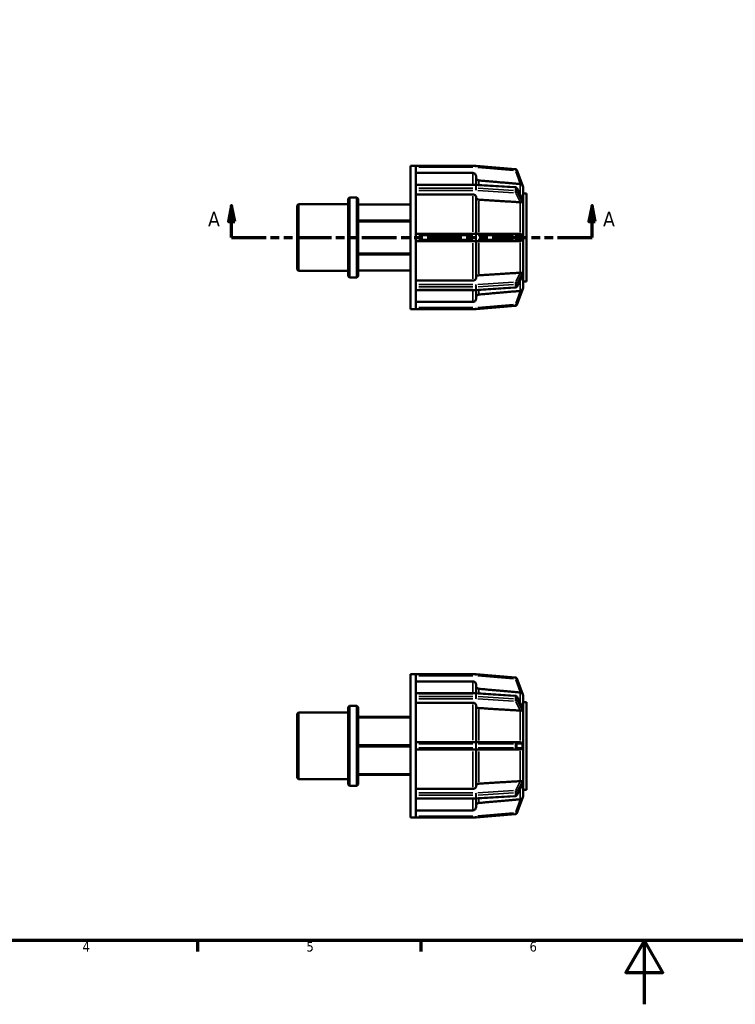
# Model space of a CAD drawing. Header units: millimetres. Extents: x 0 to 898, y 0 to 594.
# Tile 2 of 4: x 225 to 449, y 0 to 309. Entities that reach past the tile are written whole.
import ezdxf

# ---------------------------------------------------------------- set-up
doc = ezdxf.new("R2010")
doc.units = ezdxf.units.MM
doc.linetypes.add('DOUBLE_DASH_CHAIN', pattern=[1.2403, 0.6614, -0.0827, 0.1654, -0.0827, 0.1654, -0.0827])
for name, color, linetype, lineweight in [('Border (ANSI)', 7, 'Continuous', 70), ('Section Line (ANSI)', 7, 'DOUBLE_DASH_CHAIN', 70), ('Visible (ANSI)', 7, 'Continuous', 50), ('Visible Narrow (ANSI)', 7, 'Continuous', 35)]:
    doc.layers.add(name, color=color, linetype=linetype, lineweight=lineweight)
doc.styles.add('Label Text (ANSI)', font='tahoma.ttf')
doc.styles.add('Note Text (ANSI)', font='tahoma.ttf')

# ---------------------------------------------------------------- blocks, each defined once
blk = doc.blocks.new('Borders Default Border')
at = {"layer": 'Border (ANSI)'}
for p, q in [((280.33, 20), (280.33, 16.55)), ((350.42, 20), (350.42, 16.55))]:
    blk.add_line(p, q, dxfattribs=at)
at = {"layer": 'Border (ANSI)', "flags": 128}
for points in [[(20, 20), (20, 574), (821, 574), (821, 20), (20, 20)], [(420.5, 0), (420.5, 20), (414.73, 10), (426.27, 10), (420.5, 20)]]:
    blk.add_lwpolyline(points, dxfattribs=at)
at = {"layer": 'Border (ANSI)', "char_height": 3.05, "attachment_point": 7, "style": 'Note Text (ANSI)'}
for s, insert in [('4', (244.23, 16.55)), ('5', (314.48, 16.49)), ('6', (384.49, 16.49))]:
    blk.add_mtext(s, dxfattribs=dict(at, insert=insert))
blk = doc.blocks.new('2dTransSection0')
at = {"layer": 'Section Line (ANSI)', "linetype": 'Continuous'}
for p, q in [((290.98, 250.43), (289.98, 245.43)), ((290.98, 245.43), (290.98, 250.43)), ((291.98, 245.43), (290.98, 250.43)), ((404.08, 250.43), (403.08, 245.43)), ((404.08, 245.43), (404.08, 250.43)), ((405.08, 245.43), (404.08, 250.43)), ((289.98, 245.43), (291.98, 245.43)), ((290.98, 240.43), (290.98, 245.43)), ((403.08, 245.43), (405.08, 245.43)), ((404.08, 240.43), (404.08, 245.43)), ((290.98, 240.43), (301.83, 240.43)), ((393.23, 240.43), (404.08, 240.43))]:
    blk.add_line(p, q, dxfattribs=at)
at = {"layer": 'Section Line (ANSI)', "linetype": 'DOUBLE_DASH_CHAIN', "ltscale": 16.488108}
blk.add_line((290.98, 240.43), (404.08, 240.43), dxfattribs=at)
at = {"layer": 'Section Line (ANSI)', "linetype": 'Continuous', "flags": 128}
for points in [[(291.98, 245.43), (290.98, 250.43), (289.98, 245.43), (291.98, 245.43)], [(405.08, 245.43), (404.08, 250.43), (403.08, 245.43), (405.08, 245.43)]]:
    blk.add_lwpolyline(points, dxfattribs=at)
at = {"layer": 'Section Line (ANSI)'}
for points in [[(291.98, 245.43), (290.98, 250.43), (289.98, 245.43), (291.98, 245.43)], [(405.08, 245.43), (404.08, 250.43), (403.08, 245.43), (405.08, 245.43)]]:
    blk.add_solid(points, dxfattribs=at)
at = {"layer": 'Section Line (ANSI)', "char_height": 4.57, "attachment_point": 7, "style": 'Label Text (ANSI)'}
for insert in [(283.62, 243.93), (407.55, 243.93)]:
    blk.add_mtext('A', dxfattribs=dict(at, insert=insert))

msp = doc.modelspace()

# ---------------------------------------------------------------- linework, layer by layer
at = {"layer": 'Visible (ANSI)'}
for p, q in [((347.131, 217.927), (347.131, 262.927)), ((347.131, 262.927), (348.787, 262.927)), ((348.787, 262.915), (348.787, 262.927)), ((367.669, 262.927), (348.787, 262.927)), ((348.787, 256.848), (348.787, 262.915)), ((380.098, 261.842), (367.713, 262.925)), ((366.691, 260.646), (348.787, 260.646)), ((367.691, 259.644), (367.691, 256.925)), ((382.225, 256.841), (380.524, 261.515)), ((348.787, 256.926), (367.669, 256.926)), ((348.787, 256.779), (348.787, 256.848)), ((348.787, 256.337), (348.787, 256.779)), ((348.787, 255.895), (348.787, 256.337)), ((367.7, 256.925), (380.085, 256.159)), ((348.787, 255.81), (348.787, 255.895)), ((348.787, 241.161), (348.787, 255.81)), ((366.691, 253.929), (348.787, 253.929)), ((367.691, 253.22), (367.691, 241.552)), ((380.499, 255.888), (382.18, 252.621)), ((382.451, 256.22), (382.45, 256.222)), ((382.45, 256.22), (382.451, 256.22)), ((382.451, 256.22), (382.451, 252.39)), ((382.451, 254.177), (383.531, 254.177)), ((383.531, 226.677), (383.531, 254.177)), ((311.531, 250.486), (311.95, 250.905)), ((311.531, 230.369), (311.531, 250.486)), ((311.95, 250.905), (311.95, 229.95)), ((311.95, 250.905), (327.531, 250.905)), ((327.531, 252.581), (327.95, 253)), ((327.531, 228.273), (327.531, 252.581)), ((327.95, 253), (327.95, 227.854)), ((327.95, 253), (330.312, 253)), ((330.312, 227.854), (330.312, 253)), ((330.731, 252.581), (330.312, 253)), ((330.731, 252.581), (330.731, 228.273)), ((330.731, 250.8), (347.131, 250.8)), ((382.45, 252.391), (382.451, 252.39)), ((382.451, 250.799), (382.45, 250.8)), ((382.45, 250.799), (382.451, 250.799)), ((382.451, 252.39), (382.451, 251.594)), ((382.451, 251.594), (382.451, 250.799)), ((382.451, 250.799), (382.451, 241.552)), ((347.131, 245.771), (330.731, 245.771)), ((330.731, 245.457), (347.131, 245.457)), ((367.669, 241.552), (348.787, 241.552)), ((348.787, 241.052), (348.787, 241.161)), ((348.787, 240.427), (348.787, 241.052)), ((380.054, 241.552), (367.669, 241.552)), ((381.572, 241.552), (380.054, 241.552)), ((382.45, 241.552), (382.451, 241.552)), ((382.451, 241.552), (382.451, 240.427)), ((348.787, 239.802), (348.787, 240.427)), ((348.787, 239.694), (348.787, 239.802)), ((348.787, 225.045), (348.787, 239.694)), ((348.787, 239.302), (367.669, 239.302)), ((367.669, 239.302), (380.054, 239.302)), ((367.691, 239.302), (367.691, 227.634)), ((380.054, 239.302), (381.572, 239.302)), ((382.451, 239.302), (382.45, 239.302)), ((382.451, 240.427), (382.451, 239.302)), ((382.451, 239.302), (382.451, 230.056)), ((347.131, 235.398), (330.731, 235.398)), ((330.731, 235.084), (347.131, 235.084)), ((311.531, 230.369), (311.95, 229.95)), ((311.95, 229.95), (327.531, 229.95)), ((347.131, 230.055), (330.731, 230.055)), ((382.45, 230.054), (382.451, 230.056)), ((382.451, 230.056), (382.45, 230.056)), ((382.451, 228.465), (382.45, 228.463)), ((382.451, 230.056), (382.451, 229.261)), ((382.451, 229.261), (382.451, 228.465)), ((382.451, 228.465), (382.451, 224.635)), ((327.531, 228.273), (327.95, 227.854)), ((327.95, 227.854), (330.312, 227.854)), ((330.731, 228.273), (330.312, 227.854)), ((348.787, 226.926), (366.691, 226.926)), ((382.18, 228.233), (380.499, 224.966)), ((382.451, 226.677), (383.531, 226.677)), ((348.787, 224.959), (348.787, 225.045)), ((348.787, 224.517), (348.787, 224.959)), ((348.787, 224.076), (348.787, 224.517)), ((348.787, 224.007), (348.787, 224.076)), ((348.787, 217.939), (348.787, 224.007)), ((367.669, 223.929), (348.787, 223.929)), ((367.691, 223.93), (367.691, 221.21)), ((380.085, 224.696), (367.7, 223.93)), ((380.524, 219.34), (382.225, 224.013)), ((382.45, 224.633), (382.451, 224.635)), ((382.451, 224.635), (382.45, 224.635)), ((348.787, 220.209), (366.691, 220.209)), ((347.131, 217.927), (348.787, 217.927)), ((348.787, 217.927), (348.787, 217.939)), ((348.787, 217.927), (367.669, 217.927)), ((367.713, 217.929), (380.098, 219.013)), ((347.131, 58.529), (347.131, 103.529)), ((347.131, 103.529), (348.787, 103.529)), ((348.787, 103.517), (348.787, 103.529)), ((367.669, 103.529), (348.787, 103.529)), ((348.787, 97.449), (348.787, 103.517)), ((380.098, 102.443), (367.713, 103.527)), ((382.225, 97.443), (380.524, 102.116)), ((366.691, 101.248), (348.787, 101.248)), ((367.691, 100.246), (367.691, 97.527)), ((348.787, 97.527), (367.669, 97.527)), ((348.787, 97.381), (348.787, 97.449)), ((348.787, 96.939), (348.787, 97.381)), ((348.787, 96.497), (348.787, 96.939)), ((348.787, 96.411), (348.787, 96.497)), ((348.787, 81.763), (348.787, 96.411)), ((367.7, 97.526), (380.085, 96.76)), ((380.499, 96.49), (382.18, 93.223)), ((382.451, 96.821), (382.45, 96.824)), ((382.45, 96.821), (382.451, 96.821)), ((382.451, 96.821), (382.451, 92.991)), ((327.531, 93.183), (327.95, 93.602)), ((327.531, 68.875), (327.531, 93.183)), ((327.95, 93.602), (327.95, 68.456)), ((327.95, 93.602), (330.312, 93.602)), ((330.312, 68.456), (330.312, 93.602)), ((330.731, 93.183), (330.312, 93.602)), ((330.731, 93.183), (330.731, 68.875)), ((366.691, 94.53), (348.787, 94.53)), ((367.691, 93.822), (367.691, 82.154)), ((382.45, 92.993), (382.451, 92.991)), ((382.451, 94.779), (383.531, 94.779)), ((382.451, 92.991), (382.451, 92.196)), ((383.531, 67.279), (383.531, 94.779)), ((311.531, 91.087), (311.95, 91.506)), ((311.531, 70.97), (311.531, 91.087)), ((311.95, 91.506), (311.95, 70.551)), ((311.95, 91.506), (327.531, 91.506)), ((347.131, 90.103), (330.731, 90.103)), ((330.731, 89.921), (347.131, 89.921)), ((382.451, 91.4), (382.45, 91.402)), ((382.45, 91.4), (382.451, 91.4)), ((382.451, 92.196), (382.451, 91.4)), ((382.451, 91.4), (382.451, 82.154)), ((347.131, 81.21), (330.731, 81.21)), ((330.731, 80.847), (347.131, 80.847)), ((367.669, 82.154), (348.787, 82.154)), ((348.787, 81.654), (348.787, 81.763)), ((348.787, 81.029), (348.787, 81.654)), ((348.787, 80.404), (348.787, 81.029)), ((348.787, 80.295), (348.787, 80.404)), ((348.787, 65.646), (348.787, 80.295)), ((380.054, 82.154), (367.669, 82.154)), ((381.572, 82.154), (380.054, 82.154)), ((382.45, 82.154), (382.451, 82.154)), ((382.451, 82.154), (382.451, 81.029)), ((382.451, 81.029), (382.451, 79.904)), ((348.787, 79.904), (367.669, 79.904)), ((367.669, 79.904), (380.054, 79.904)), ((367.691, 79.904), (367.691, 68.236)), ((380.054, 79.904), (381.572, 79.904)), ((382.451, 79.904), (382.45, 79.904)), ((382.451, 79.904), (382.451, 70.657)), ((347.131, 72.136), (330.731, 72.136)), ((330.731, 71.955), (347.131, 71.955)), ((311.531, 70.97), (311.95, 70.551)), ((311.95, 70.551), (327.531, 70.551)), ((327.531, 68.875), (327.95, 68.456)), ((327.95, 68.456), (330.312, 68.456)), ((330.731, 68.875), (330.312, 68.456)), ((382.18, 68.835), (380.499, 65.568)), ((382.45, 70.656), (382.451, 70.657)), ((382.451, 70.657), (382.45, 70.657)), ((382.451, 69.066), (382.45, 69.065)), ((382.451, 70.657), (382.451, 69.862)), ((382.451, 69.862), (382.451, 69.066)), ((382.451, 69.066), (382.451, 65.236)), ((348.787, 67.527), (366.691, 67.527)), ((348.787, 65.561), (348.787, 65.646)), ((348.787, 65.119), (348.787, 65.561)), ((348.787, 64.677), (348.787, 65.119)), ((380.085, 65.298), (367.7, 64.531)), ((382.45, 65.234), (382.451, 65.236)), ((382.451, 65.236), (382.45, 65.236)), ((382.451, 67.279), (383.531, 67.279)), ((348.787, 64.609), (348.787, 64.677)), ((348.787, 58.541), (348.787, 64.609)), ((367.669, 64.53), (348.787, 64.53)), ((367.691, 64.531), (367.691, 61.812)), ((380.524, 59.941), (382.225, 64.615)), ((348.787, 60.81), (366.691, 60.81)), ((367.713, 58.531), (380.098, 59.614)), ((347.131, 58.529), (348.787, 58.529)), ((348.787, 58.529), (348.787, 58.541)), ((348.787, 58.529), (367.669, 58.529))]:
    msp.add_line(p, q, dxfattribs=at)
for centre, radius, start, end in [((367.669, 262.427), 0.5, 85, 90), ((380.054, 261.344), 0.5, 20, 85), ((367.669, 256.426), 0.5, 86.45998, 90), ((381.451, 256.22), 1, 0, 40), ((380.054, 255.659), 0.5, 27.23631, 86.45998), ((367.669, 224.429), 0.5, 270, 273.54002), ((380.054, 225.195), 0.5, 273.54002, 332.76369), ((381.451, 224.635), 1, 320, 0), ((380.054, 219.511), 0.5, 275, 340), ((367.669, 218.427), 0.5, 270, 275), ((367.669, 103.029), 0.5, 85, 90), ((380.054, 101.945), 0.5, 20, 85), ((367.669, 97.027), 0.5, 86.45998, 90), ((380.054, 96.261), 0.5, 27.23631, 86.45998), ((381.451, 96.821), 1, 0, 40), ((380.054, 65.797), 0.5, 273.54002, 332.76369), ((381.451, 65.236), 1, 320, 0), ((367.669, 65.03), 0.5, 270, 273.54002), ((380.054, 60.112), 0.5, 275, 340), ((367.669, 59.029), 0.5, 270, 275)]:
    msp.add_arc(centre, radius, start, end, dxfattribs=at)
for points, knots in [([(367.691, 259.644), (367.691, 259.768), (367.662, 259.914), (367.568, 260.142), (367.485, 260.266), (367.311, 260.44), (367.188, 260.523), (366.96, 260.617), (366.815, 260.646), (366.691, 260.646)], [-0.1482177, -0.1482177, -0.1482177, -0.1482177, -0.11111154, -0.11111154, -0.07403969, -0.07403969, -0.03700521, -0.03700521, 0, 0, 0, 0]), ([(368.604, 258.312), (368.503, 258.321), (368.397, 258.348), (368.195, 258.432), (368.072, 258.514), (367.897, 258.689), (367.815, 258.812), (367.72, 259.041), (367.691, 259.187), (367.691, 259.31)], [0.30488866, 0.30488866, 0.30488866, 0.30488866, 0.33345719, 0.33345719, 0.37049592, 0.37049592, 0.40757713, 0.40757713, 0.44468953, 0.44468953, 0.44468953, 0.44468953]), ([(382.225, 256.841), (382.225, 256.841), (382.225, 256.841), (382.223, 256.842), (382.218, 256.846), (382.197, 256.869), (382.177, 256.889), (382.114, 256.947), (382.052, 256.998), (381.904, 257.082), (381.828, 257.115), (381.711, 257.149), (381.675, 257.158), (381.617, 257.169), (381.594, 257.172), (381.572, 257.175)], [-0.20337242, -0.20337242, -0.20337242, -0.20337242, -0.19935072, -0.19935072, -0.18742446, -0.18742446, -0.17074471, -0.17074471, -0.13832755, -0.13832755, -0.11191371, -0.11191371, -0.10070271, -0.10070271, -0.09389383, -0.09389383, -0.09389383, -0.09389383]), ([(367.691, 253.22), (367.691, 253.308), (367.662, 253.411), (367.568, 253.572), (367.485, 253.66), (367.311, 253.783), (367.188, 253.841), (366.96, 253.908), (366.815, 253.929), (366.691, 253.929)], [-0.1482177, -0.1482177, -0.1482177, -0.1482177, -0.11111154, -0.11111154, -0.07403969, -0.07403969, -0.03700521, -0.03700521, 0, 0, 0, 0]), ([(368.604, 252.278), (368.503, 252.285), (368.397, 252.304), (368.195, 252.363), (368.072, 252.421), (367.897, 252.545), (367.815, 252.632), (367.72, 252.794), (367.691, 252.897), (367.691, 252.984)], [0.30488866, 0.30488866, 0.30488866, 0.30488866, 0.33345719, 0.33345719, 0.37049592, 0.37049592, 0.40757713, 0.40757713, 0.44468953, 0.44468953, 0.44468953, 0.44468953]), ([(382.225, 251.592), (382.225, 251.589), (382.225, 251.586), (382.225, 251.573), (382.223, 251.565), (382.217, 251.543), (382.21, 251.532), (382.179, 251.502), (382.141, 251.49), (382.032, 251.473), (381.954, 251.467), (381.79, 251.464), (381.717, 251.465), (381.618, 251.47), (381.595, 251.472), (381.572, 251.474)], [-0.1245938, -0.1245938, -0.1245938, -0.1245938, -0.12276333, -0.12276333, -0.11643154, -0.11643154, -0.1052724, -0.1052724, -0.07604975, -0.07604975, -0.04251859, -0.04251859, -0.01920941, -0.01920941, -0.01220094, -0.01220094, -0.01220094, -0.01220094]), ([(382.18, 252.621), (382.192, 252.599), (382.202, 252.577), (382.215, 252.539), (382.22, 252.523), (382.224, 252.497), (382.225, 252.487), (382.225, 252.477), (382.225, 252.477), (382.225, 252.476)], [-0.149620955, -0.149620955, -0.149620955, -0.149620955, -0.138916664, -0.138916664, -0.129815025, -0.129815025, -0.123893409, -0.123893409, -0.123300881, -0.123300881, -0.123300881, -0.123300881]), ([(382.225, 252.476), (382.22, 252.335), (382.217, 252.191), (382.217, 252.049), (382.217, 251.907), (382.22, 251.753), (382.225, 251.592)], [-0.06015344, -0.06015344, -0.06015344, -0.06015344, 0, 0, 0, 0.06015344, 0.06015344, 0.06015344, 0.06015344]), ([(381.572, 241.552), (381.574, 241.552), (381.577, 241.552), (381.605, 241.552), (381.631, 241.55), (381.698, 241.541), (381.739, 241.532), (381.878, 241.488), (381.965, 241.437), (382.096, 241.33), (382.142, 241.277), (382.189, 241.2), (382.204, 241.17), (382.219, 241.118), (382.223, 241.096), (382.225, 241.066), (382.225, 241.059), (382.225, 241.052)], [-0.13573172, -0.13573172, -0.13573172, -0.13573172, -0.13489674, -0.13489674, -0.12658783, -0.12658783, -0.1128789, -0.1128789, -0.07804433, -0.07804433, -0.04830972, -0.04830972, -0.03324459, -0.03324459, -0.02307196, -0.02307196, -0.01999566, -0.01999566, -0.01999566, -0.01999566]), ([(382.225, 241.052), (382.22, 240.839), (382.217, 240.628), (382.217, 240.427), (382.217, 240.227), (382.22, 240.016), (382.225, 239.802)], [0.87862144, 0.87862144, 0.87862144, 0.87862144, 0.93877487, 0.93877487, 0.93877487, 0.99892831, 0.99892831, 0.99892831, 0.99892831]), ([(382.225, 239.802), (382.225, 239.795), (382.225, 239.787), (382.223, 239.756), (382.218, 239.731), (382.197, 239.667), (382.177, 239.632), (382.114, 239.543), (382.052, 239.481), (381.904, 239.383), (381.828, 239.348), (381.711, 239.317), (381.675, 239.31), (381.617, 239.304), (381.594, 239.302), (381.572, 239.302)], [-0.20337242, -0.20337242, -0.20337242, -0.20337242, -0.19935072, -0.19935072, -0.18742446, -0.18742446, -0.17074471, -0.17074471, -0.13832755, -0.13832755, -0.11191371, -0.11191371, -0.10070271, -0.10070271, -0.09389383, -0.09389383, -0.09389383, -0.09389383]), ([(367.691, 227.871), (367.691, 227.958), (367.72, 228.061), (367.815, 228.223), (367.897, 228.31), (368.072, 228.434), (368.195, 228.492), (368.397, 228.551), (368.503, 228.57), (368.604, 228.576)], [0.14822194, 0.14822194, 0.14822194, 0.14822194, 0.18533433, 0.18533433, 0.22241555, 0.22241555, 0.25945428, 0.25945428, 0.28802281, 0.28802281, 0.28802281, 0.28802281]), ([(381.572, 229.381), (381.622, 229.385), (381.672, 229.388), (381.814, 229.391), (381.9, 229.389), (382.047, 229.38), (382.103, 229.373), (382.171, 229.353), (382.195, 229.341), (382.215, 229.314), (382.22, 229.304), (382.224, 229.284), (382.225, 229.276), (382.225, 229.265), (382.225, 229.264), (382.225, 229.263)], [-0.23505475, -0.23505475, -0.23505475, -0.23505475, -0.21940053, -0.21940053, -0.1891516, -0.1891516, -0.15984887, -0.15984887, -0.13891666, -0.13891666, -0.12981503, -0.12981503, -0.12389341, -0.12389341, -0.12330088, -0.12330088, -0.12330088, -0.12330088]), ([(382.225, 229.263), (382.22, 229.101), (382.217, 228.948), (382.217, 228.806), (382.217, 228.664), (382.22, 228.52), (382.225, 228.379)], [-0.06015344, -0.06015344, -0.06015344, -0.06015344, 0, 0, 0, 0.06015344, 0.06015344, 0.06015344, 0.06015344]), ([(366.691, 226.926), (366.815, 226.926), (366.96, 226.947), (367.188, 227.013), (367.311, 227.072), (367.485, 227.195), (367.568, 227.282), (367.662, 227.444), (367.691, 227.547), (367.691, 227.634)], [0, 0, 0, 0, 0.03700521, 0.03700521, 0.07403969, 0.07403969, 0.11111154, 0.11111154, 0.1482177, 0.1482177, 0.1482177, 0.1482177]), ([(382.225, 228.379), (382.225, 228.376), (382.225, 228.374), (382.225, 228.361), (382.223, 228.351), (382.217, 228.321), (382.21, 228.3), (382.196, 228.265), (382.188, 228.249), (382.18, 228.234)], [-0.124593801, -0.124593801, -0.124593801, -0.124593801, -0.122763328, -0.122763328, -0.116431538, -0.116431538, -0.105272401, -0.105272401, -0.097467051, -0.097467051, -0.097467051, -0.097467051]), ([(367.691, 221.545), (367.691, 221.668), (367.72, 221.814), (367.815, 222.042), (367.897, 222.166), (368.072, 222.341), (368.195, 222.423), (368.397, 222.507), (368.503, 222.534), (368.604, 222.543)], [0.14822194, 0.14822194, 0.14822194, 0.14822194, 0.18533433, 0.18533433, 0.22241555, 0.22241555, 0.25945428, 0.25945428, 0.28802281, 0.28802281, 0.28802281, 0.28802281]), ([(381.572, 223.68), (381.574, 223.68), (381.577, 223.681), (381.605, 223.684), (381.631, 223.689), (381.698, 223.702), (381.739, 223.713), (381.878, 223.758), (381.965, 223.804), (382.096, 223.892), (382.142, 223.933), (382.189, 223.978), (382.204, 223.993), (382.219, 224.009), (382.223, 224.013), (382.225, 224.014), (382.225, 224.014), (382.225, 224.013)], [-0.13573172, -0.13573172, -0.13573172, -0.13573172, -0.13489674, -0.13489674, -0.12658783, -0.12658783, -0.1128789, -0.1128789, -0.07804433, -0.07804433, -0.04830972, -0.04830972, -0.03324459, -0.03324459, -0.02307196, -0.02307196, -0.01999566, -0.01999566, -0.01999566, -0.01999566]), ([(366.691, 220.209), (366.815, 220.209), (366.96, 220.238), (367.188, 220.332), (367.311, 220.414), (367.485, 220.589), (367.568, 220.713), (367.662, 220.941), (367.691, 221.087), (367.691, 221.21)], [0, 0, 0, 0, 0.03700521, 0.03700521, 0.07403969, 0.07403969, 0.11111154, 0.11111154, 0.1482177, 0.1482177, 0.1482177, 0.1482177]), ([(367.691, 100.246), (367.691, 100.37), (367.662, 100.515), (367.568, 100.744), (367.485, 100.867), (367.311, 101.042), (367.188, 101.124), (366.96, 101.219), (366.815, 101.248), (366.691, 101.248)], [-0.1482177, -0.1482177, -0.1482177, -0.1482177, -0.11111154, -0.11111154, -0.07403969, -0.07403969, -0.03700521, -0.03700521, 0, 0, 0, 0]), ([(368.604, 98.914), (368.503, 98.922), (368.397, 98.949), (368.195, 99.033), (368.072, 99.116), (367.897, 99.29), (367.815, 99.414), (367.72, 99.642), (367.691, 99.788), (367.691, 99.912)], [0.30488866, 0.30488866, 0.30488866, 0.30488866, 0.33345719, 0.33345719, 0.37049592, 0.37049592, 0.40757713, 0.40757713, 0.44468953, 0.44468953, 0.44468953, 0.44468953]), ([(382.225, 97.443), (382.225, 97.442), (382.225, 97.442), (382.223, 97.443), (382.218, 97.448), (382.197, 97.471), (382.177, 97.491), (382.114, 97.548), (382.052, 97.599), (381.904, 97.684), (381.828, 97.716), (381.711, 97.751), (381.675, 97.759), (381.617, 97.77), (381.594, 97.773), (381.572, 97.776)], [-0.20337242, -0.20337242, -0.20337242, -0.20337242, -0.19935072, -0.19935072, -0.18742446, -0.18742446, -0.17074471, -0.17074471, -0.13832755, -0.13832755, -0.11191371, -0.11191371, -0.10070271, -0.10070271, -0.09389383, -0.09389383, -0.09389383, -0.09389383]), ([(367.691, 93.822), (367.691, 93.909), (367.662, 94.012), (367.568, 94.174), (367.485, 94.261), (367.311, 94.385), (367.188, 94.443), (366.96, 94.51), (366.815, 94.53), (366.691, 94.53)], [-0.1482177, -0.1482177, -0.1482177, -0.1482177, -0.11111154, -0.11111154, -0.07403969, -0.07403969, -0.03700521, -0.03700521, 0, 0, 0, 0]), ([(368.604, 92.88), (368.503, 92.886), (368.397, 92.905), (368.195, 92.964), (368.072, 93.023), (367.897, 93.146), (367.815, 93.233), (367.72, 93.395), (367.691, 93.498), (367.691, 93.585)], [0.30488866, 0.30488866, 0.30488866, 0.30488866, 0.33345719, 0.33345719, 0.37049592, 0.37049592, 0.40757713, 0.40757713, 0.44468953, 0.44468953, 0.44468953, 0.44468953]), ([(382.18, 93.223), (382.192, 93.2), (382.202, 93.178), (382.215, 93.141), (382.22, 93.124), (382.224, 93.098), (382.225, 93.088), (382.225, 93.079), (382.225, 93.078), (382.225, 93.077)], [-0.149620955, -0.149620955, -0.149620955, -0.149620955, -0.138916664, -0.138916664, -0.129815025, -0.129815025, -0.123893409, -0.123893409, -0.123300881, -0.123300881, -0.123300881, -0.123300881]), ([(382.225, 93.077), (382.22, 92.936), (382.217, 92.792), (382.217, 92.65), (382.217, 92.508), (382.22, 92.355), (382.225, 92.193)], [-0.06015344, -0.06015344, -0.06015344, -0.06015344, 0, 0, 0, 0.06015344, 0.06015344, 0.06015344, 0.06015344]), ([(382.225, 92.193), (382.225, 92.19), (382.225, 92.187), (382.225, 92.175), (382.223, 92.166), (382.217, 92.144), (382.21, 92.134), (382.179, 92.104), (382.141, 92.092), (382.032, 92.074), (381.954, 92.069), (381.79, 92.066), (381.717, 92.066), (381.618, 92.072), (381.595, 92.073), (381.572, 92.075)], [-0.1245938, -0.1245938, -0.1245938, -0.1245938, -0.12276333, -0.12276333, -0.11643154, -0.11643154, -0.1052724, -0.1052724, -0.07604975, -0.07604975, -0.04251859, -0.04251859, -0.01920941, -0.01920941, -0.01220094, -0.01220094, -0.01220094, -0.01220094]), ([(381.572, 82.154), (381.574, 82.154), (381.577, 82.154), (381.605, 82.153), (381.631, 82.151), (381.698, 82.143), (381.739, 82.133), (381.878, 82.089), (381.965, 82.039), (382.096, 81.932), (382.142, 81.878), (382.189, 81.801), (382.204, 81.772), (382.219, 81.719), (382.223, 81.697), (382.225, 81.667), (382.225, 81.661), (382.225, 81.654)], [-0.13573172, -0.13573172, -0.13573172, -0.13573172, -0.13489674, -0.13489674, -0.12658783, -0.12658783, -0.1128789, -0.1128789, -0.07804433, -0.07804433, -0.04830972, -0.04830972, -0.03324459, -0.03324459, -0.02307196, -0.02307196, -0.01999566, -0.01999566, -0.01999566, -0.01999566]), ([(382.225, 80.404), (382.225, 80.396), (382.225, 80.388), (382.223, 80.357), (382.218, 80.333), (382.197, 80.268), (382.177, 80.233), (382.114, 80.144), (382.052, 80.082), (381.904, 79.985), (381.828, 79.949), (381.711, 79.918), (381.675, 79.911), (381.617, 79.905), (381.594, 79.904), (381.572, 79.904)], [-0.20337242, -0.20337242, -0.20337242, -0.20337242, -0.19935072, -0.19935072, -0.18742446, -0.18742446, -0.17074471, -0.17074471, -0.13832755, -0.13832755, -0.11191371, -0.11191371, -0.10070271, -0.10070271, -0.09389383, -0.09389383, -0.09389383, -0.09389383]), ([(382.225, 81.654), (382.22, 81.44), (382.217, 81.229), (382.217, 81.029), (382.217, 80.828), (382.22, 80.618), (382.225, 80.404)], [-0.06015344, -0.06015344, -0.06015344, -0.06015344, 0, 0, 0, 0.06015344, 0.06015344, 0.06015344, 0.06015344]), ([(366.691, 67.527), (366.815, 67.527), (366.96, 67.548), (367.188, 67.615), (367.311, 67.673), (367.485, 67.797), (367.568, 67.884), (367.662, 68.045), (367.691, 68.148), (367.691, 68.236)], [0, 0, 0, 0, 0.03700521, 0.03700521, 0.07403969, 0.07403969, 0.11111154, 0.11111154, 0.1482177, 0.1482177, 0.1482177, 0.1482177]), ([(367.691, 68.472), (367.691, 68.56), (367.72, 68.663), (367.815, 68.824), (367.897, 68.911), (368.072, 69.035), (368.195, 69.093), (368.397, 69.152), (368.503, 69.172), (368.604, 69.178)], [0.14822194, 0.14822194, 0.14822194, 0.14822194, 0.18533433, 0.18533433, 0.22241555, 0.22241555, 0.25945428, 0.25945428, 0.28802281, 0.28802281, 0.28802281, 0.28802281]), ([(381.572, 69.982), (381.622, 69.986), (381.672, 69.989), (381.814, 69.993), (381.9, 69.991), (382.047, 69.981), (382.103, 69.974), (382.171, 69.954), (382.195, 69.943), (382.215, 69.916), (382.22, 69.906), (382.224, 69.886), (382.225, 69.877), (382.225, 69.866), (382.225, 69.865), (382.225, 69.864)], [-0.23505475, -0.23505475, -0.23505475, -0.23505475, -0.21940053, -0.21940053, -0.1891516, -0.1891516, -0.15984887, -0.15984887, -0.13891666, -0.13891666, -0.12981503, -0.12981503, -0.12389341, -0.12389341, -0.12330088, -0.12330088, -0.12330088, -0.12330088]), ([(382.225, 68.98), (382.225, 68.978), (382.225, 68.975), (382.225, 68.963), (382.223, 68.953), (382.217, 68.922), (382.21, 68.901), (382.196, 68.866), (382.188, 68.851), (382.18, 68.835)], [-0.124593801, -0.124593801, -0.124593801, -0.124593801, -0.122763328, -0.122763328, -0.116431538, -0.116431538, -0.105272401, -0.105272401, -0.097467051, -0.097467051, -0.097467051, -0.097467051]), ([(382.225, 69.864), (382.22, 69.703), (382.217, 69.549), (382.217, 69.407), (382.217, 69.266), (382.22, 69.121), (382.225, 68.98)], [-0.06015344, -0.06015344, -0.06015344, -0.06015344, 0, 0, 0, 0.06015344, 0.06015344, 0.06015344, 0.06015344]), ([(366.691, 60.81), (366.815, 60.81), (366.96, 60.839), (367.188, 60.933), (367.311, 61.016), (367.485, 61.191), (367.568, 61.314), (367.662, 61.542), (367.691, 61.688), (367.691, 61.812)], [0, 0, 0, 0, 0.03700521, 0.03700521, 0.07403969, 0.07403969, 0.11111154, 0.11111154, 0.1482177, 0.1482177, 0.1482177, 0.1482177]), ([(367.691, 62.146), (367.691, 62.27), (367.72, 62.415), (367.815, 62.644), (367.897, 62.767), (368.072, 62.942), (368.195, 63.024), (368.397, 63.108), (368.503, 63.135), (368.604, 63.144)], [0.14822194, 0.14822194, 0.14822194, 0.14822194, 0.18533433, 0.18533433, 0.22241555, 0.22241555, 0.25945428, 0.25945428, 0.28802281, 0.28802281, 0.28802281, 0.28802281]), ([(381.572, 64.281), (381.574, 64.282), (381.577, 64.282), (381.605, 64.286), (381.631, 64.29), (381.698, 64.304), (381.739, 64.314), (381.878, 64.36), (381.965, 64.405), (382.096, 64.493), (382.142, 64.534), (382.189, 64.579), (382.204, 64.594), (382.219, 64.61), (382.223, 64.615), (382.225, 64.615), (382.225, 64.615), (382.225, 64.615)], [-0.13573172, -0.13573172, -0.13573172, -0.13573172, -0.13489674, -0.13489674, -0.12658783, -0.12658783, -0.1128789, -0.1128789, -0.07804433, -0.07804433, -0.04830972, -0.04830972, -0.03324459, -0.03324459, -0.02307196, -0.02307196, -0.01999566, -0.01999566, -0.01999566, -0.01999566])]:
    msp.add_open_spline(points, degree=3, knots=knots, dxfattribs=at)
for points, weights in [([(381.538, 257.178), (375.283, 257.727), (368.604, 258.312)], [1, 1.00053417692, 1]), ([(381.538, 251.476), (375.283, 251.864), (368.604, 252.278)], [1, 1.00053417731, 1]), ([(368.604, 228.576), (375.283, 228.99), (381.538, 229.378)], [1, 1.00053417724, 1]), ([(368.604, 222.543), (375.283, 223.128), (381.538, 223.677)], [1, 1.00053417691, 1]), ([(381.538, 97.78), (375.283, 98.328), (368.604, 98.914)], [1, 1.00053417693, 1]), ([(381.538, 92.078), (375.283, 92.466), (368.604, 92.88)], [1, 1.00053417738, 1]), ([(368.604, 69.178), (375.283, 69.592), (381.538, 69.98)], [1, 1.00053417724, 1]), ([(368.604, 63.144), (375.283, 63.729), (381.538, 64.278)], [1, 1.00053417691, 1])]:
    msp.add_rational_spline(points, weights, degree=2, dxfattribs=at)
for points in [[(381.572, 257.175), (381.56, 257.176), (381.549, 257.177), (381.538, 257.178)], [(382.45, 256.22), (382.45, 256.221), (382.45, 256.221), (382.45, 256.222)], [(381.572, 251.474), (381.56, 251.475), (381.549, 251.476), (381.538, 251.476)], [(382.451, 251.594), (382.451, 251.845), (382.452, 252.118), (382.45, 252.391)], [(382.45, 250.8), (382.452, 251.069), (382.451, 251.343), (382.451, 251.594)], [(382.45, 250.799), (382.45, 250.799), (382.45, 250.8), (382.45, 250.8)], [(382.451, 240.427), (382.451, 240.783), (382.452, 241.169), (382.45, 241.552)], [(382.45, 239.302), (382.452, 239.685), (382.451, 240.072), (382.451, 240.427)], [(381.538, 229.378), (381.549, 229.379), (381.56, 229.38), (381.572, 229.381)], [(382.45, 230.054), (382.45, 230.055), (382.45, 230.055), (382.45, 230.056)], [(382.451, 229.261), (382.451, 229.512), (382.452, 229.786), (382.45, 230.054)], [(382.45, 228.463), (382.452, 228.737), (382.451, 229.009), (382.451, 229.261)], [(381.538, 223.677), (381.549, 223.678), (381.56, 223.679), (381.572, 223.68)], [(382.45, 224.633), (382.45, 224.633), (382.45, 224.634), (382.45, 224.635)], [(381.572, 97.776), (381.56, 97.777), (381.549, 97.779), (381.538, 97.78)], [(382.45, 96.821), (382.45, 96.822), (382.45, 96.823), (382.45, 96.824)], [(382.451, 92.196), (382.451, 92.447), (382.452, 92.72), (382.45, 92.993)], [(381.572, 92.075), (381.56, 92.076), (381.549, 92.077), (381.538, 92.078)], [(382.45, 91.402), (382.452, 91.67), (382.451, 91.945), (382.451, 92.196)], [(382.45, 91.4), (382.45, 91.401), (382.45, 91.401), (382.45, 91.402)], [(382.451, 81.029), (382.451, 81.384), (382.452, 81.771), (382.45, 82.154)], [(382.45, 79.904), (382.452, 80.287), (382.451, 80.674), (382.451, 81.029)], [(381.538, 69.98), (381.549, 69.98), (381.56, 69.981), (381.572, 69.982)], [(382.45, 70.656), (382.45, 70.656), (382.45, 70.657), (382.45, 70.657)], [(382.451, 69.862), (382.451, 70.113), (382.452, 70.387), (382.45, 70.656)], [(382.45, 69.065), (382.452, 69.338), (382.451, 69.611), (382.451, 69.862)], [(382.45, 65.234), (382.45, 65.235), (382.45, 65.236), (382.45, 65.236)], [(381.538, 64.278), (381.549, 64.279), (381.56, 64.28), (381.572, 64.281)]]:
    msp.add_open_spline(points, degree=3, dxfattribs=at)
at = {"layer": 'Visible Narrow (ANSI)'}
for p, q in [((349.731, 262.427), (366.725, 262.427)), ((367.669, 262.467), (367.669, 262.926)), ((367.713, 262.924), (367.673, 262.466)), ((366.691, 257.25), (366.691, 260.606)), ((368.289, 262.373), (379.435, 261.398)), ((380.058, 261.383), (380.098, 261.84)), ((380.522, 261.514), (380.091, 261.357)), ((380.13, 261.135), (381.496, 257.383)), ((349.731, 256.779), (366.725, 256.779)), ((367.669, 256.793), (367.669, 256.925)), ((367.669, 256.735), (367.669, 255.94)), ((367.713, 255.938), (367.713, 256.734)), ((368.332, 256.74), (379.478, 256.05)), ((368.604, 258.29), (368.604, 256.99)), ((381.538, 254.152), (381.538, 257.139)), ((366.725, 255.895), (349.731, 255.895)), ((349.731, 255.188), (366.725, 255.188)), ((366.691, 242.233), (366.691, 253.412)), ((367.669, 255.217), (367.669, 255.867)), ((368.289, 255.15), (379.435, 254.46)), ((379.478, 255.166), (368.332, 255.856)), ((380.098, 255.968), (380.098, 255.172)), ((380.13, 254.275), (381.496, 251.621)), ((380.524, 254.941), (380.524, 255.736)), ((380.609, 255.615), (382.14, 252.641)), ((382.14, 251.757), (380.609, 254.731)), ((368.604, 251.829), (368.604, 242.142)), ((381.538, 242.097), (381.538, 251.059)), ((349.731, 241.052), (366.725, 241.052)), ((367.669, 241.092), (367.669, 241.551)), ((367.669, 240.99), (367.669, 239.865)), ((367.711, 241.052), (367.672, 241.052)), ((367.713, 239.865), (367.713, 240.99)), ((368.332, 241.052), (379.478, 241.052)), ((380.098, 240.99), (380.098, 239.865)), ((380.513, 241.052), (380.126, 241.052)), ((380.524, 239.865), (380.524, 240.99)), ((380.609, 241.052), (382.14, 241.052)), ((366.725, 239.802), (349.731, 239.802)), ((366.691, 227.442), (366.691, 238.622)), ((367.669, 239.304), (367.669, 239.763)), ((367.672, 239.802), (367.711, 239.802)), ((379.478, 239.802), (368.332, 239.802)), ((368.604, 238.713), (368.604, 229.026)), ((380.126, 239.802), (380.513, 239.802)), ((382.14, 239.802), (380.609, 239.802)), ((381.538, 229.796), (381.538, 238.758)), ((381.496, 229.233), (380.13, 226.58)), ((380.609, 226.123), (382.14, 229.098)), ((366.725, 225.667), (349.731, 225.667)), ((367.669, 224.988), (367.669, 225.638)), ((379.435, 226.394), (368.289, 225.705)), ((368.332, 224.999), (379.478, 225.689)), ((380.098, 225.683), (380.098, 224.887)), ((380.524, 225.119), (380.524, 225.914)), ((382.14, 228.214), (380.609, 225.24)), ((381.538, 223.716), (381.538, 226.703)), ((349.731, 224.959), (366.725, 224.959)), ((366.725, 224.076), (349.731, 224.076)), ((366.691, 220.248), (366.691, 223.605)), ((367.669, 224.915), (367.669, 224.12)), ((367.669, 223.929), (367.669, 224.062)), ((367.713, 224.121), (367.713, 224.917)), ((379.478, 224.805), (368.332, 224.115)), ((368.604, 223.865), (368.604, 222.565)), ((381.496, 223.472), (380.13, 219.719)), ((379.435, 219.457), (368.289, 218.482)), ((380.098, 219.014), (380.058, 219.472)), ((380.091, 219.497), (380.522, 219.34)), ((366.725, 218.427), (349.731, 218.427)), ((367.669, 217.929), (367.669, 218.388)), ((367.673, 218.388), (367.713, 217.931)), ((349.731, 103.029), (366.725, 103.029)), ((367.669, 103.068), (367.669, 103.527)), ((367.713, 103.525), (367.673, 103.068)), ((368.289, 102.975), (379.435, 101.999)), ((380.058, 101.984), (380.098, 102.442)), ((380.522, 102.116), (380.091, 101.959)), ((366.691, 97.851), (366.691, 101.208)), ((368.604, 98.891), (368.604, 97.591)), ((380.13, 101.737), (381.496, 97.985)), ((349.731, 97.381), (366.725, 97.381)), ((366.725, 96.497), (349.731, 96.497)), ((349.731, 95.79), (366.725, 95.79)), ((367.669, 97.394), (367.669, 97.527)), ((367.669, 97.336), (367.669, 96.541)), ((367.669, 95.818), (367.669, 96.468)), ((367.713, 96.54), (367.713, 97.335)), ((368.289, 95.751), (379.435, 95.062)), ((368.332, 97.341), (379.478, 96.651)), ((379.478, 95.768), (368.332, 96.457)), ((380.098, 96.569), (380.098, 95.773)), ((380.524, 95.542), (380.524, 96.338)), ((380.609, 96.217), (382.14, 93.242)), ((381.538, 94.754), (381.538, 97.74)), ((366.691, 82.835), (366.691, 94.014)), ((380.13, 94.876), (381.496, 92.223)), ((382.14, 92.358), (380.609, 95.333)), ((368.604, 92.43), (368.604, 82.743)), ((381.538, 82.699), (381.538, 91.66)), ((349.731, 81.654), (366.725, 81.654)), ((366.725, 80.404), (349.731, 80.404)), ((367.669, 81.693), (367.669, 82.152)), ((367.669, 81.591), (367.669, 80.466)), ((367.669, 79.905), (367.669, 80.365)), ((367.711, 81.654), (367.672, 81.654)), ((367.672, 80.404), (367.711, 80.404)), ((367.713, 80.466), (367.713, 81.591)), ((368.332, 81.654), (379.478, 81.654)), ((379.478, 80.404), (368.332, 80.404)), ((380.098, 81.591), (380.098, 80.466)), ((380.513, 81.654), (380.126, 81.654)), ((380.126, 80.404), (380.513, 80.404)), ((380.524, 80.466), (380.524, 81.591)), ((380.609, 81.654), (382.14, 81.654)), ((382.14, 80.404), (380.609, 80.404)), ((366.691, 68.044), (366.691, 79.223)), ((368.604, 79.315), (368.604, 69.628)), ((381.538, 70.397), (381.538, 79.359)), ((381.496, 69.835), (380.13, 67.182)), ((380.609, 66.725), (382.14, 69.699)), ((382.14, 68.815), (380.609, 65.841)), ((366.725, 66.268), (349.731, 66.268)), ((349.731, 65.561), (366.725, 65.561)), ((367.669, 65.59), (367.669, 66.239)), ((367.669, 65.517), (367.669, 64.721)), ((367.713, 64.722), (367.713, 65.518)), ((379.435, 66.996), (368.289, 66.306)), ((368.332, 65.6), (379.478, 66.29)), ((379.478, 65.406), (368.332, 64.717)), ((380.098, 66.284), (380.098, 65.489)), ((380.524, 65.72), (380.524, 66.515)), ((381.538, 64.317), (381.538, 67.304)), ((366.725, 64.677), (349.731, 64.677)), ((366.691, 60.85), (366.691, 64.207)), ((367.669, 64.531), (367.669, 64.663)), ((368.604, 64.466), (368.604, 63.166)), ((381.496, 64.073), (380.13, 60.321)), ((366.725, 59.029), (349.731, 59.029)), ((367.669, 58.53), (367.669, 58.99)), ((367.673, 58.99), (367.713, 58.532)), ((379.435, 60.058), (368.289, 59.083)), ((380.098, 59.616), (380.058, 60.073)), ((380.091, 60.099), (380.522, 59.942))]:
    msp.add_line(p, q, dxfattribs=at)
for centre, major_axis, ratio, start_param, end_param in [((367.669, 256.426), (0.5, 0), 0.7071068, 1.4878932, 1.566433), ((367.669, 256.426), (0.031, 0.499), 0.0616284, 5.538868, 6.2440107), ((367.669, 255.542), (-0.5, 0), 0.7071068, 4.6294858, 4.7080257), ((367.669, 255.542), (0.031, 0.499), 0.0616284, 4.0074369, 5.4211536), ((380.054, 254.776), (-0.031, -0.499), 0.0616284, 0.8658443, 2.2795609), ((380.054, 255.659), (0.031, 0.499), 0.0616284, 5.538868, 6.2440107), ((380.054, 254.776), (0.445, 0.229), 0.664463, 4.4613806, 5.8750973), ((380.054, 255.659), (0.5, 0), 0.7071068, 0.4057891, 1.4268067), ((380.054, 254.776), (0.5, 0), 0.7071068, 0.4057891, 1.4268067), ((380.054, 255.659), (0.445, 0.229), 0.664463, 5.9701145, 6.2667079), ((367.669, 241.052), (0, 0.5), 0.0871557, 4.7909288, 6.2046455), ((380.054, 241.052), (0, 0.5), 0.0871557, 4.7909288, 6.2046455), ((380.054, 241.052), (0, 0.5), 0.9396926, 4.7909288, 6.2046455), ((367.669, 239.802), (0, -0.5), 0.0871557, 0.0785398, 1.4922565), ((380.054, 239.802), (0, -0.5), 0.0871557, 0.0785398, 1.4922565), ((380.054, 239.802), (0, -0.5), 0.9396926, 0.0785398, 1.4922565), ((367.669, 225.313), (-0.031, 0.499), 0.0616284, 4.0036244, 5.4173411), ((380.054, 226.079), (0.031, -0.499), 0.0616284, 0.8620317, 2.2757484), ((380.054, 226.079), (0.445, -0.229), 0.664463, 0.408088, 1.8218047), ((380.054, 226.079), (0.5, 0), 0.7071068, 4.8563786, 5.8773963), ((367.669, 225.313), (0.5, 0), 0.7071068, 4.7167523, 4.7952921), ((367.669, 224.429), (-0.5, 0), 0.7071068, 1.5751596, 1.6536995), ((367.669, 224.429), (0.031, -0.499), 0.0616284, 0.0391746, 0.7443173), ((380.054, 225.195), (0.031, -0.499), 0.0616284, 0.0391746, 0.7443173), ((380.054, 225.195), (0.5, 0), 0.7071068, 4.8563786, 5.8773963), ((380.054, 225.195), (0.445, -0.229), 0.664463, 0.0164774, 0.3130708), ((367.669, 97.027), (0.5, 0), 0.7071068, 1.4878932, 1.566433), ((367.669, 96.143), (-0.5, 0), 0.7071068, 4.6294858, 4.7080257), ((367.669, 96.143), (0.031, 0.499), 0.0616284, 4.0074369, 5.4211536), ((367.669, 97.027), (0.031, 0.499), 0.0616284, 5.538868, 6.2440107), ((380.054, 96.261), (0.031, 0.499), 0.0616284, 5.538868, 6.2440107), ((380.054, 96.261), (0.5, 0), 0.7071068, 0.4057891, 1.4268067), ((380.054, 95.377), (0.5, 0), 0.7071068, 0.4057891, 1.4268067), ((380.054, 96.261), (0.445, 0.229), 0.664463, 5.9701145, 6.2667079), ((380.054, 95.377), (-0.031, -0.499), 0.0616284, 0.8658443, 2.2795609), ((380.054, 95.377), (0.445, 0.229), 0.664463, 4.4613806, 5.8750973), ((367.669, 81.654), (0, 0.5), 0.0871557, 4.7909288, 6.2046455), ((367.669, 80.404), (0, -0.5), 0.0871557, 0.0785398, 1.4922565), ((380.054, 81.654), (0, 0.5), 0.0871557, 4.7909288, 6.2046455), ((380.054, 80.404), (0, -0.5), 0.0871557, 0.0785398, 1.4922565), ((380.054, 81.654), (0, 0.5), 0.9396926, 4.7909288, 6.2046455), ((380.054, 80.404), (0, -0.5), 0.9396926, 0.0785398, 1.4922565), ((367.669, 65.914), (0.5, 0), 0.7071068, 4.7167523, 4.7952921), ((367.669, 65.914), (-0.031, 0.499), 0.0616284, 4.0036244, 5.4173411), ((380.054, 66.681), (0.031, -0.499), 0.0616284, 0.8620317, 2.2757484), ((380.054, 65.797), (0.031, -0.499), 0.0616284, 0.0391746, 0.7443173), ((380.054, 66.681), (0.445, -0.229), 0.664463, 0.408088, 1.8218047), ((380.054, 66.681), (0.5, 0), 0.7071068, 4.8563786, 5.8773963), ((380.054, 65.797), (0.5, 0), 0.7071068, 4.8563786, 5.8773963), ((380.054, 65.797), (0.445, -0.229), 0.664463, 0.0164774, 0.3130708), ((367.669, 65.03), (-0.5, 0), 0.7071068, 1.5751596, 1.6536995), ((367.669, 65.03), (0.031, -0.499), 0.0616284, 0.0391746, 0.7443173)]:
    msp.add_ellipse(centre, major_axis=major_axis, ratio=ratio, start_param=start_param, end_param=end_param, dxfattribs=at)

# ---------------------------------------------------------------- block references
msp.add_blockref('Borders Default Border', (0, 0))
at = {"layer": 'Section Line (ANSI)'}
msp.add_blockref('2dTransSection0', (0, 0), dxfattribs=at)

doc.saveas('drawing.dxf')
